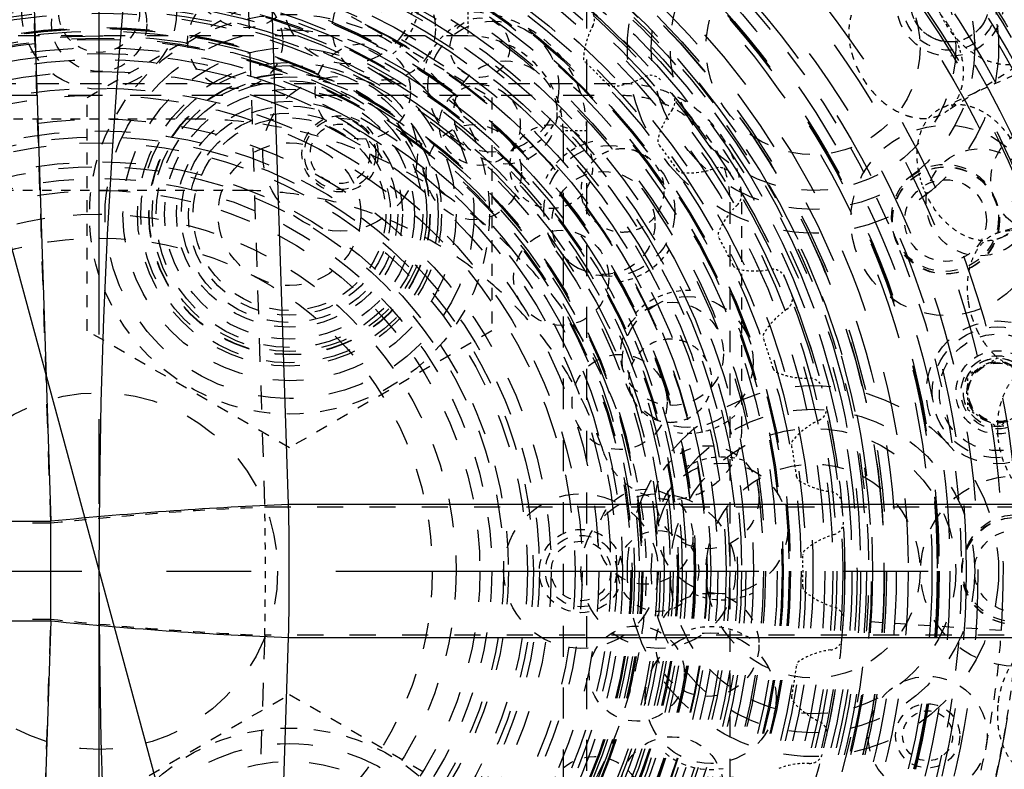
# Model space of a CAD drawing. Header units: millimetres. Extents: x 14186 to 17588, y 1400 to 3805.
# Tile 210 of 256: x 16397 to 16439, y 2712 to 2743. Entities that reach past the tile are written whole.
import ezdxf

# ---------------------------------------------------------------- set-up
doc = ezdxf.new("R2010")
doc.units = ezdxf.units.MM
doc.linetypes.add('CENTER', pattern=[2, 1.25, -0.25, 0.25, -0.25])
doc.linetypes.add('HIDDEN', pattern=[0.2, 0.1, -0.1])
for name, color, linetype in [('1_11', 7, 'Continuous'), ('1_17', 7, 'Continuous'), ('1_31', 7, 'Continuous'), ('1_32', 7, 'Continuous'), ('1_35', 7, 'Continuous'), ('1_38', 7, 'Continuous'), ('1_40', 7, 'Continuous'), ('1_50', 7, 'Continuous'), ('1_51', 7, 'Continuous'), ('1_6', 7, 'Continuous'), ('1_69', 7, 'Continuous'), ('1_72_1', 7, 'Continuous'), ('1_80', 7, 'Continuous'), ('1_80_117', 7, 'Continuous'), ('1_80_153', 7, 'Continuous'), ('1_80_17', 7, 'Continuous'), ('1_80_20', 7, 'Continuous'), ('1_80_5', 7, 'Continuous'), ('1_80_53', 7, 'Continuous'), ('1_80_55', 7, 'Continuous'), ('1_80_63', 7, 'Continuous'), ('1_80_82', 7, 'Continuous'), ('1_80_84', 7, 'Continuous'), ('1_80_93', 7, 'Continuous'), ('1_80_96', 7, 'Continuous'), ('DEFAULT_2', 8, 'HIDDEN')]:
    doc.layers.add(name, color=color, linetype=linetype)
doc.layers.add('dim', color=82, linetype='Continuous', lineweight=9)
doc.styles.get("Standard").update_dxf_attribs({"font": 'arial.ttf'})
doc.dimstyles.new('ISO-25', dxfattribs={"dimtxt": 2.5, "dimasz": 2.5, "dimexe": 1.25, "dimexo": 0.625, "dimtad": 1, "dimtxsty": 'Standard', "dimcen": 2.5, "dimadec": 0, "dimazin": 0, "dimtfac": 1, "dimtmove": 0, "dimatfit": 3, "dimfxl": 1, "dimarcsym": 0})

# ---------------------------------------------------------------- blocks, each defined once
blk = doc.blocks.new('*D24')
at = {"layer": 'Defpoints', "color": 0, "transparency": 16777216}
for p in [(16328.859, 2985.593), (16472.816, 2454.767)]:
    blk.add_point(p, dxfattribs=at)
at = {"layer": 'dim', "color": 0, "linetype": 'Continuous', "lineweight": -2, "transparency": 16777216}
for p, q in [((16322.578, 3008.756), (16316.296, 3031.92)), ((16328.859, 2985.593), (16472.816, 2454.767)), ((16510.019, 2317.586), (16479.098, 2431.603))]:
    blk.add_line(p, q, dxfattribs=at)
at = {"layer": 'dim', "color": 0, "transparency": 16777216}
for points in [[(16326.438, 3009.803), (16318.717, 3007.709), (16328.859, 2985.593)], [(16482.958, 2432.65), (16475.237, 2430.556), (16472.816, 2454.767)]]:
    blk.add_solid(points, dxfattribs=at)
at = {"layer": 'dim', "color": 0, "transparency": 16777216, "insert": (16518.28, 2368.594), "char_height": 30, "attachment_point": 5, "rotation": 285.1733}
blk.add_mtext('360%%D', dxfattribs=at)
blk = doc.blocks.new('*D27')
at = {"layer": 'Defpoints', "color": 0, "transparency": 16777216}
for p in [(17053.851, 3119.687), (16297.825, 2320.672)]:
    blk.add_point(p, dxfattribs=at)
at = {"layer": 'dim', "color": 0, "linetype": 'Continuous', "lineweight": -2, "transparency": 16777216}
for p, q in [((17253.469, 3330.657), (17070.346, 3137.12)), ((16297.825, 2320.672), (17053.851, 3119.687)), ((16281.33, 2303.239), (16264.835, 2285.806))]:
    blk.add_line(p, q, dxfattribs=at)
at = {"layer": 'dim', "color": 0, "transparency": 16777216}
for points in [[(17067.44, 3139.87), (17073.251, 3134.371), (17053.851, 3119.687)], [(16278.424, 2305.989), (16284.235, 2300.49), (16297.825, 2320.672)]]:
    blk.add_solid(points, dxfattribs=at)
at = {"layer": 'dim', "color": 0, "transparency": 16777216, "insert": (17191.287, 3297.171), "char_height": 30, "attachment_point": 5, "rotation": 46.5835}
blk.add_mtext('∅1100', dxfattribs=at)
blk = doc.blocks.new('*D28')
at = {"layer": 'Defpoints', "color": 0, "transparency": 16777216}
for p in [(17217.995, 2998.669), (16133.681, 2441.691)]:
    blk.add_point(p, dxfattribs=at)
at = {"layer": 'dim', "color": 0, "linetype": 'Continuous', "lineweight": -2, "transparency": 16777216}
for p, q in [((17380.14, 3081.958), (17239.343, 3009.635)), ((16133.681, 2441.691), (17217.995, 2998.669)), ((16112.333, 2430.725), (16090.984, 2419.759))]:
    blk.add_line(p, q, dxfattribs=at)
at = {"layer": 'dim', "color": 0, "transparency": 16777216}
for points in [[(17237.515, 3013.193), (17241.17, 3006.077), (17217.995, 2998.669)], [(16110.505, 2434.283), (16114.16, 2427.167), (16133.681, 2441.691)]]:
    blk.add_solid(points, dxfattribs=at)
at = {"layer": 'dim', "color": 0, "transparency": 16777216, "insert": (17310.293, 3070.985), "char_height": 30, "attachment_point": 5, "rotation": 27.1882}
blk.add_mtext('∅1219', dxfattribs=at)

msp = doc.modelspace()

# ---------------------------------------------------------------- linework, layer by layer
at = {"color": 7, "linetype": 'Continuous'}
for p, q in [((16408.797, 2722.973), (16407.715, 2756.055)), ((16397.714, 2755.723), (16398.808, 2722.274)), ((16499.266, 2722.973), (16408.797, 2722.973)), ((16314.442, 2722.274), (16398.808, 2722.274)), ((16398.808, 2718.086), (16398.808, 2722.274)), ((16314.442, 2718.086), (16398.808, 2718.086)), ((16398.808, 2718.086), (16397.714, 2684.637)), ((16407.715, 2684.305), (16408.797, 2717.387)), ((16408.797, 2717.387), (16499.266, 2717.387))]:
    msp.add_line(p, q, dxfattribs=at)
for centre, radius in [((16675.838, 2720.18), 609.5), ((16675.838, 2720.18), 550), ((16400.838, 2720.18), 275), ((16675.838, 2720.18), 275)]:
    msp.add_circle(centre, radius)
msp.add_arc((16289.1, 2720.18), 119.73, 358.66324, 1.33676, dxfattribs=at)
for points, knots in [([(16408.797, 2722.973), (16407.189, 2722.913), (16403.855, 2722.725), (16400.528, 2722.443), (16398.808, 2722.274)], [0, 0, 0, 0, 0.482097, 1, 1, 1, 1]), ([(16398.808, 2718.086), (16400.528, 2717.917), (16403.855, 2717.635), (16407.189, 2717.447), (16408.797, 2717.387)], [0, 0, 0, 0, 0.517786, 1, 1, 1, 1])]:
    msp.add_open_spline(points, degree=3, knots=knots, dxfattribs=at)
at = {"layer": '1_11', "color": 8, "linetype": 'HIDDEN', "ltscale": 3}
msp.add_line((16442.676, 2735.592), (16438.674, 2734.416), dxfattribs=at)
at = {"layer": '1_11', "color": 8, "linetype": 'HIDDEN', "ltscale": 2}
for points, knots in [([(16438.673, 2734.416), (16438.557, 2734.382), (16438.329, 2734.284), (16438.027, 2734.056), (16437.769, 2733.755), (16437.564, 2733.39), (16437.416, 2732.974), (16437.298, 2732.353), (16437.308, 2731.863), (16437.354, 2731.538)], [0, 0, 0, 0, 0.105761, 0.214469, 0.328523, 0.449441, 0.577769, 0.713188, 1, 1, 1, 1]), ([(16441.554, 2732.135), (16441.445, 2732.506), (16441.208, 2733.037), (16440.759, 2733.636), (16440.379, 2734.001), (16439.964, 2734.273), (16439.53, 2734.441), (16439.161, 2734.488), (16438.877, 2734.466), (16438.74, 2734.436), (16438.673, 2734.416)], [0, 0, 0, 0, 0.28672, 0.423847, 0.553837, 0.675631, 0.789329, 0.896419, 0.948454, 1, 1, 1, 1])]:
    msp.add_open_spline(points, degree=3, knots=knots, dxfattribs=at)
at = {"layer": '1_11', "color": 8, "linetype": 'HIDDEN', "ltscale": 3}
msp.add_open_spline([(16437.354, 2731.538), (16437.385, 2731.319), (16437.482, 2730.886), (16437.723, 2730.273), (16438.051, 2729.72), (16438.45, 2729.253), (16438.903, 2728.895), (16439.316, 2728.699), (16439.649, 2728.617), (16439.893, 2728.592), (16440.133, 2728.604), (16440.288, 2728.637), (16440.364, 2728.659)], degree=3, knots=[0, 0, 0, 0, 0.142348, 0.284418, 0.422814, 0.554606, 0.677796, 0.791813, 0.845829, 0.898204, 0.949408, 1, 1, 1, 1], dxfattribs=at)
at = {"layer": '1_17', "color": 8, "linetype": 'HIDDEN', "ltscale": 44}
msp.add_circle((16400.838, 2720.18), 55, dxfattribs=at)
at = {"layer": '1_17', "color": 8, "linetype": 'HIDDEN', "ltscale": 43}
msp.add_circle((16400.838, 2720.18), 54.5, dxfattribs=at)
at = {"layer": '1_17', "color": 8, "linetype": 'HIDDEN', "ltscale": 38}
msp.add_circle((16400.838, 2720.18), 47, dxfattribs=at)
at = {"layer": '1_17', "color": 8, "linetype": 'HIDDEN', "ltscale": 37}
for radius in [46.9, 46.8, 46.143, 46]:
    msp.add_circle((16400.838, 2720.18), radius, dxfattribs=at)
at = {"layer": '1_17', "color": 8, "linetype": 'HIDDEN', "ltscale": 36}
msp.add_circle((16400.838, 2720.18), 45, dxfattribs=at)
at = {"layer": '1_17', "color": 8, "linetype": 'HIDDEN', "ltscale": 35}
msp.add_circle((16400.838, 2720.18), 44.4, dxfattribs=at)
at = {"layer": '1_17', "color": 8, "linetype": 'HIDDEN', "ltscale": 34}
msp.add_circle((16400.838, 2720.18), 42.9, dxfattribs=at)
at = {"layer": '1_31', "color": 8, "linetype": 'HIDDEN', "ltscale": 18}
msp.add_circle((16400.838, 2720.18), 22, dxfattribs=at)
at = {"layer": '1_31', "color": 8, "linetype": 'HIDDEN', "ltscale": 17}
msp.add_circle((16400.838, 2720.18), 21, dxfattribs=at)
at = {"layer": '1_31', "color": 8, "linetype": 'HIDDEN', "ltscale": 16}
for radius in [20.3, 20]:
    msp.add_circle((16400.838, 2720.18), radius, dxfattribs=at)
at = {"layer": '1_32', "color": 8, "linetype": 'HIDDEN', "ltscale": 21}
for radius in [26, 25.7]:
    msp.add_circle((16400.838, 2720.18), radius, dxfattribs=at)
at = {"layer": '1_32', "color": 8, "linetype": 'HIDDEN', "ltscale": 20}
msp.add_circle((16400.838, 2720.18), 25, dxfattribs=at)
at = {"layer": '1_32', "color": 8, "linetype": 'HIDDEN', "ltscale": 19}
for radius in [24.35, 24]:
    msp.add_circle((16400.838, 2720.18), radius, dxfattribs=at)
at = {"layer": '1_35', "color": 8, "linetype": 'HIDDEN', "ltscale": 23}
msp.add_circle((16400.838, 2720.18), 29, dxfattribs=at)
at = {"layer": '1_35', "color": 8, "linetype": 'HIDDEN', "ltscale": 21}
msp.add_circle((16400.838, 2720.18), 26.35, dxfattribs=at)
at = {"layer": '1_38', "color": 8, "linetype": 'HIDDEN', "ltscale": 22}
msp.add_circle((16400.838, 2720.18), 27.183, dxfattribs=at)
at = {"layer": '1_38', "color": 8, "linetype": 'HIDDEN', "ltscale": 20}
for radius in [25.558, 25.531, 25.066, 25.016]:
    msp.add_circle((16400.838, 2720.18), radius, dxfattribs=at)
at = {"layer": '1_40', "color": 8, "linetype": 'HIDDEN', "ltscale": 22}
msp.add_circle((16400.838, 2720.18), 27, dxfattribs=at)
at = {"layer": '1_40', "color": 8, "linetype": 'HIDDEN', "ltscale": 18}
msp.add_circle((16400.838, 2720.18), 22.5, dxfattribs=at)
at = {"layer": '1_50', "color": 8, "linetype": 'HIDDEN', "ltscale": 3}
msp.add_line((16439.884, 2741.707), (16436.374, 2739.452), dxfattribs=at)
at = {"layer": '1_50', "color": 8, "linetype": 'HIDDEN', "ltscale": 2}
for points, knots in [([(16436.537, 2743.122), (16436.328, 2743.447), (16435.951, 2743.89), (16435.351, 2744.338), (16434.883, 2744.581), (16434.409, 2744.725), (16433.945, 2744.764), (16433.577, 2744.705), (16433.311, 2744.604), (16433.189, 2744.537), (16433.13, 2744.499)], [0, 0, 0, 0, 0.28672, 0.423847, 0.553836, 0.675631, 0.789329, 0.896419, 0.948454, 1, 1, 1, 1]), ([(16433.13, 2744.499), (16433.045, 2744.444), (16432.884, 2744.316), (16432.682, 2744.075), (16432.524, 2743.792), (16432.371, 2743.356), (16432.31, 2742.733), (16432.389, 2742.23), (16432.456, 2741.975)], [0, 0, 0, 0, 0.109123, 0.220409, 0.335731, 0.456465, 0.716121, 1, 1, 1, 1]), ([(16439.884, 2741.707), (16439.825, 2741.67), (16439.702, 2741.602), (16439.436, 2741.501), (16439.069, 2741.442), (16438.605, 2741.481), (16438.13, 2741.625), (16437.663, 2741.868), (16437.063, 2742.316), (16436.686, 2742.759), (16436.477, 2743.084)], [0, 0, 0, 0, 0.051546, 0.103582, 0.210671, 0.324369, 0.446163, 0.576152, 0.713279, 1, 1, 1, 1]), ([(16436.374, 2739.452), (16436.459, 2739.506), (16436.621, 2739.635), (16436.822, 2739.875), (16436.98, 2740.158), (16437.133, 2740.594), (16437.195, 2741.217), (16437.116, 2741.721), (16437.048, 2741.975)], [0, 0, 0, 0, 0.109123, 0.220409, 0.335731, 0.456465, 0.716122, 1, 1, 1, 1])]:
    msp.add_open_spline(points, degree=3, knots=knots, dxfattribs=at)
at = {"layer": '1_50', "color": 8, "linetype": 'HIDDEN', "ltscale": 0.9}
for points, knots in [([(16436.477, 2743.084), (16436.42, 2743.174), (16436.206, 2743.535), (16436.047, 2743.928), (16435.966, 2744.231)], [0, 0, 0, 0, 0.253888, 1, 1, 1, 1]), ([(16437.048, 2741.975), (16437.021, 2742.075), (16436.896, 2742.476), (16436.708, 2742.856), (16436.537, 2743.122)], [0, 0, 0, 0, 0.245467, 1, 1, 1, 1])]:
    msp.add_open_spline(points, degree=3, knots=knots, dxfattribs=at)
at = {"layer": '1_50', "color": 8, "linetype": 'HIDDEN', "ltscale": 3}
msp.add_open_spline([(16432.456, 2741.975), (16432.519, 2741.74), (16432.693, 2741.276), (16433.071, 2740.637), (16433.551, 2740.078), (16434.104, 2739.633), (16434.61, 2739.374), (16435.019, 2739.252), (16435.317, 2739.204), (16435.606, 2739.199), (16435.882, 2739.238), (16436.141, 2739.321), (16436.3, 2739.404), (16436.374, 2739.452)], degree=3, knots=[0, 0, 0, 0, 0.13767, 0.278385, 0.417833, 0.551898, 0.677369, 0.736427, 0.792942, 0.847105, 0.899284, 0.950022, 1, 1, 1, 1], dxfattribs=at)
at = {"layer": '1_51', "color": 8, "linetype": 'HIDDEN', "ltscale": 5}
msp.add_line((16433.268, 2718.054), (16442.648, 2717.439), dxfattribs=at)
at = {"layer": '1_51', "color": 8, "linetype": 'HIDDEN', "ltscale": 33}
for radius in [41.9, 41.4]:
    msp.add_circle((16400.838, 2720.18), radius, dxfattribs=at)
at = {"layer": '1_51', "color": 8, "linetype": 'HIDDEN', "ltscale": 31}
msp.add_circle((16400.838, 2720.18), 38.657, dxfattribs=at)
at = {"layer": '1_51', "color": 8, "linetype": 'HIDDEN', "ltscale": 27}
for radius in [34, 33.5]:
    msp.add_circle((16400.838, 2720.18), radius, dxfattribs=at)
at = {"layer": '1_51', "color": 8, "linetype": 'HIDDEN', "ltscale": 26}
msp.add_circle((16400.838, 2720.18), 32.5, dxfattribs=at)
at = {"layer": '1_51', "color": 8, "linetype": 'HIDDEN', "ltscale": 4}
for centre, radius in [((16436.407, 2734.913), 1.716), ((16438.598, 2727.691), 1.23), ((16439.338, 2720.18), 1.716)]:
    msp.add_circle(centre, radius, dxfattribs=at)
at = {"layer": '1_51', "color": 8, "linetype": 'HIDDEN', "ltscale": 3}
msp.add_circle((16435.656, 2713.254), 1.05, dxfattribs=at)
at = {"layer": '1_51', "color": 8, "linetype": 'HIDDEN', "ltscale": 29}
msp.add_arc((16400.838, 2720.18), 38, 356.25, 341.25, dxfattribs=at)
at = {"layer": '1_51', "color": 8, "linetype": 'HIDDEN', "ltscale": 25}
msp.add_arc((16400.838, 2720.18), 33, 356.25, 341.25, dxfattribs=at)
at = {"layer": '1_6', "color": 8, "linetype": 'HIDDEN', "ltscale": 19}
msp.add_circle((16400.838, 2720.18), 24, dxfattribs=at)
at = {"layer": '1_6', "color": 8, "linetype": 'HIDDEN', "ltscale": 15}
msp.add_circle((16400.838, 2720.18), 19, dxfattribs=at)
at = {"layer": '1_69', "color": 8, "linetype": 'HIDDEN', "ltscale": 3}
for p, q in [((16436.262, 2739.656), (16440.057, 2741.389)), ((16438.755, 2734.198), (16442.55, 2735.931))]:
    msp.add_line(p, q, dxfattribs=at)
at = {"layer": '1_69', "color": 8, "linetype": 'HIDDEN', "ltscale": 2}
for points, knots in [([(16435.289, 2736.927), (16435.229, 2737.218), (16435.188, 2737.658), (16435.251, 2738.225), (16435.353, 2738.611), (16435.508, 2738.957), (16435.714, 2739.253), (16435.966, 2739.492), (16436.161, 2739.61), (16436.262, 2739.656)], [0, 0, 0, 0, 0.285695, 0.420101, 0.547666, 0.668365, 0.782895, 0.892724, 1, 1, 1, 1]), ([(16436.262, 2739.656), (16436.326, 2739.685), (16436.457, 2739.734), (16436.735, 2739.796), (16437.107, 2739.803), (16437.56, 2739.698), (16438.009, 2739.488), (16438.438, 2739.181), (16438.968, 2738.652), (16439.278, 2738.16), (16439.438, 2737.808)], [0, 0, 0, 0, 0.051546, 0.103582, 0.210671, 0.32437, 0.446164, 0.576153, 0.713279, 1, 1, 1, 1]), ([(16439.728, 2736.927), (16439.788, 2736.636), (16439.829, 2736.196), (16439.766, 2735.629), (16439.664, 2735.242), (16439.509, 2734.897), (16439.303, 2734.601), (16439.052, 2734.362), (16438.856, 2734.244), (16438.755, 2734.198)], [0, 0, 0, 0, 0.285695, 0.420101, 0.547666, 0.668365, 0.782895, 0.892724, 1, 1, 1, 1]), ([(16438.755, 2734.198), (16438.692, 2734.169), (16438.56, 2734.12), (16438.283, 2734.058), (16437.91, 2734.051), (16437.457, 2734.156), (16437.008, 2734.366), (16436.58, 2734.673), (16436.05, 2735.202), (16435.74, 2735.694), (16435.579, 2736.046)], [0, 0, 0, 0, 0.051546, 0.103582, 0.210671, 0.32437, 0.446164, 0.576153, 0.713279, 1, 1, 1, 1])]:
    msp.add_open_spline(points, degree=3, knots=knots, dxfattribs=at)
at = {"layer": '1_69', "color": 8, "linetype": 'HIDDEN', "ltscale": 0.7}
msp.add_open_spline([(16435.579, 2736.046), (16435.547, 2736.117), (16435.426, 2736.402), (16435.336, 2736.7), (16435.289, 2736.927)], degree=3, knots=[0, 0, 0, 0, 0.252085, 1, 1, 1, 1], dxfattribs=at)
at = {"layer": '1_72_1', "color": 8, "linetype": 'HIDDEN', "ltscale": 2}
for points, knots in [([(16438.642, 2714.744), (16438.697, 2715.127), (16438.856, 2715.686), (16439.215, 2716.343), (16439.54, 2716.758), (16439.911, 2717.087), (16440.317, 2717.315), (16440.676, 2717.414), (16440.96, 2717.432), (16441.1, 2717.422), (16441.168, 2717.412)], [0, 0, 0, 0, 0.286719, 0.423846, 0.553836, 0.675631, 0.789329, 0.896419, 0.948454, 1, 1, 1, 1]), ([(16440.314, 2711.473), (16440.185, 2711.492), (16439.927, 2711.564), (16439.573, 2711.771), (16439.261, 2712.068), (16439, 2712.443), (16438.798, 2712.884), (16438.613, 2713.55), (16438.584, 2714.085), (16438.609, 2714.443)], [0, 0, 0, 0, 0.104467, 0.21228, 0.326072, 0.447367, 0.576514, 0.712845, 1, 1, 1, 1])]:
    msp.add_open_spline(points, degree=3, knots=knots, dxfattribs=at)
at = {"layer": '1_72_1', "color": 8, "linetype": 'HIDDEN', "ltscale": 0.2}
msp.add_open_spline([(16438.609, 2714.443), (16438.611, 2714.468), (16438.619, 2714.569), (16438.631, 2714.669), (16438.642, 2714.744)], degree=3, knots=[0, 0, 0, 0, 0.249738, 1, 1, 1, 1], dxfattribs=at)
at = {"layer": '1_80', "color": 8, "linetype": 'HIDDEN', "ltscale": 19}
msp.add_circle((16400.838, 2720.18), 24.35, dxfattribs=at)
at = {"layer": '1_80', "color": 8, "linetype": 'HIDDEN', "ltscale": 18}
for radius in [22.85, 22.823, 22.4, 22.35]:
    msp.add_circle((16400.838, 2720.18), radius, dxfattribs=at)
at = {"layer": '1_80_117', "color": 8, "linetype": 'HIDDEN', "ltscale": 7}
msp.add_circle((16422.283, 2735.318), 2.75, dxfattribs=at)
at = {"layer": '1_80_153', "color": 8, "linetype": 'HIDDEN', "ltscale": 34}
for radius in [42.5, 42]:
    msp.add_circle((16400.838, 2720.18), radius, dxfattribs=at)
at = {"layer": '1_80_153', "color": 8, "linetype": 'HIDDEN', "ltscale": 28}
msp.add_circle((16400.838, 2720.18), 35.3, dxfattribs=at)
at = {"layer": '1_80_153', "color": 8, "linetype": 'HIDDEN', "ltscale": 27}
for radius in [34, 33.5]:
    msp.add_circle((16400.838, 2720.18), radius, dxfattribs=at)
at = {"layer": '1_80_153', "color": 8, "linetype": 'HIDDEN', "ltscale": 26}
msp.add_circle((16400.838, 2720.18), 33, dxfattribs=at)
at = {"layer": '1_80_153', "color": 8, "linetype": 'HIDDEN', "ltscale": 25}
for radius in [31.33, 30.83]:
    msp.add_circle((16400.838, 2720.18), radius, dxfattribs=at)
at = {"layer": '1_80_153', "color": 8, "linetype": 'HIDDEN', "ltscale": 5}
for centre in [(16436.407, 2734.913), (16439.338, 2720.18)]:
    msp.add_circle(centre, 2.25, dxfattribs=at)
at = {"layer": '1_80_153', "color": 8, "linetype": 'HIDDEN', "ltscale": 4}
msp.add_circle((16438.598, 2727.691), 1.75, dxfattribs=at)
at = {"layer": '1_80_17', "color": 8, "linetype": 'HIDDEN', "ltscale": 5}
msp.add_circle((16416.582, 2736.946), 2, dxfattribs=at)
at = {"layer": '1_80_20', "color": 8, "linetype": 'HIDDEN', "ltscale": 5}
msp.add_circle((16423.43, 2715.87), 2, dxfattribs=at)
at = {"layer": '1_80_5', "color": 8, "linetype": 'HIDDEN', "ltscale": 19}
msp.add_circle((16400.838, 2720.18), 24.35, dxfattribs=at)
at = {"layer": '1_80_5', "color": 8, "linetype": 'HIDDEN', "ltscale": 18}
for radius in [22.85, 22.823, 22.4, 22.35]:
    msp.add_circle((16400.838, 2720.18), radius, dxfattribs=at)
at = {"layer": '1_80_53', "color": 8, "linetype": 'HIDDEN', "ltscale": 5}
msp.add_circle((16422.03, 2734.808), 2.166, dxfattribs=at)
at = {"layer": '1_80_55', "color": 8, "linetype": 'HIDDEN', "ltscale": 7}
msp.add_circle((16417.404, 2740.542), 2.75, dxfattribs=at)
at = {"layer": '1_80_55', "color": 8, "linetype": 'HIDDEN', "ltscale": 5}
for centre, radius in [((16424.914, 2729.311), 2.166), ((16421.649, 2710.387), 2)]:
    msp.add_circle(centre, radius, dxfattribs=at)
at = {"layer": '1_80_63', "color": 8, "linetype": 'HIDDEN', "ltscale": 7}
msp.add_circle((16411.296, 2744.257), 2.75, dxfattribs=at)
at = {"layer": '1_80_82', "color": 8, "linetype": 'HIDDEN', "ltscale": 7}
msp.add_circle((16427.027, 2721.971), 2.75, dxfattribs=at)
at = {"layer": '1_80_84', "color": 8, "linetype": 'HIDDEN', "ltscale": 5}
msp.add_circle((16426.4, 2717.076), 2.166, dxfattribs=at)
at = {"layer": '1_80_93', "color": 8, "linetype": 'HIDDEN', "ltscale": 5}
msp.add_circle((16417.913, 2739.454), 2.166, dxfattribs=at)
at = {"layer": '1_80_96', "color": 8, "linetype": 'HIDDEN', "ltscale": 7}
msp.add_circle((16426.539, 2714.839), 2.75, dxfattribs=at)
at = {"layer": 'DEFAULT_2', "color": 1, "linetype": 'CENTER', "ltscale": 14.224}
for p, q in [((16400.838, 2644.78), (16400.838, 2795.58)), ((16325.438, 2720.18), (16476.238, 2720.18))]:
    msp.add_line(p, q, dxfattribs=at)
at = {"layer": 'DEFAULT_2', "color": 8, "linetype": 'HIDDEN', "ltscale": 13}
for p, q in [((16421.338, 2670.18), (16421.338, 2770.18)), ((16381.338, 2740.18), (16422.838, 2740.18)), ((16420.338, 2738.68), (16420.338, 2697.18))]:
    msp.add_line(p, q, dxfattribs=at)
at = {"layer": 'DEFAULT_2', "color": 8, "linetype": 'HIDDEN', "ltscale": 10}
for p, q in [((16406.715, 2755.962), (16407.797, 2722.88)), ((16398.808, 2722.204), (16397.714, 2755.653)), ((16397.714, 2684.707), (16398.808, 2718.156)), ((16407.797, 2717.48), (16406.715, 2684.398))]:
    msp.add_line(p, q, dxfattribs=at)
at = {"layer": 'DEFAULT_2', "color": 8, "linetype": 'HIDDEN', "ltscale": 5}
for p, q in [((16400.338, 2740.087), (16408.838, 2744.995)), ((16408.838, 2744.995), (16417.338, 2740.087)), ((16400.338, 2730.272), (16400.338, 2740.087)), ((16417.338, 2740.087), (16417.338, 2730.272)), ((16427.838, 2735.68), (16427.838, 2726.164)), ((16408.838, 2725.365), (16400.338, 2730.272)), ((16417.338, 2730.272), (16408.838, 2725.365)), ((16433.268, 2718.054), (16442.648, 2717.439)), ((16400.338, 2710.087), (16408.838, 2714.995)), ((16408.838, 2714.995), (16417.338, 2710.087))]:
    msp.add_line(p, q, dxfattribs=at)
at = {"layer": 'DEFAULT_2', "color": 8, "linetype": 'HIDDEN', "ltscale": 0.7}
for p, q in [((16416.338, 2743.68), (16416.338, 2742.68)), ((16421.338, 2738.68), (16420.338, 2738.68))]:
    msp.add_line(p, q, dxfattribs=at)
at = {"layer": 'DEFAULT_2', "color": 8, "linetype": 'HIDDEN', "ltscale": 9}
for p, q in [((16416.338, 2742.68), (16385.338, 2742.68)), ((16392.838, 2740.68), (16422.838, 2740.68)), ((16427.338, 2735.68), (16427.338, 2704.68))]:
    msp.add_line(p, q, dxfattribs=at)
at = {"layer": 'DEFAULT_2', "color": 8, "linetype": 'HIDDEN', "ltscale": 4}
for p, q in [((16404.838, 2739.18), (16396.838, 2739.18)), ((16406.838, 2736.18), (16395.838, 2736.18))]:
    msp.add_line(p, q, dxfattribs=at)
at = {"layer": 'DEFAULT_2', "color": 8, "linetype": 'HIDDEN'}
for p, q in [((16438.598, 2729.134), (16437.348, 2728.413)), ((16439.848, 2728.413), (16438.598, 2729.134)), ((16437.348, 2726.969), (16437.348, 2728.413)), ((16437.348, 2726.969), (16438.598, 2726.247)), ((16438.598, 2726.247), (16439.848, 2726.969))]:
    msp.add_line(p, q, dxfattribs=at)
at = {"layer": 'DEFAULT_2', "color": 8, "linetype": 'HIDDEN', "ltscale": 11}
for p, q in [((16407.797, 2722.88), (16498.266, 2722.88)), ((16314.442, 2722.204), (16398.808, 2722.204)), ((16314.442, 2718.156), (16398.808, 2718.156)), ((16498.266, 2717.48), (16407.797, 2717.48))]:
    msp.add_line(p, q, dxfattribs=at)
at = {"layer": 'DEFAULT_2', "color": 8, "linetype": 'HIDDEN', "ltscale": 45}
msp.add_circle((16400.838, 2720.18), 56, dxfattribs=at)
at = {"layer": 'DEFAULT_2', "color": 8, "linetype": 'HIDDEN', "ltscale": 44}
for radius in [55.5, 55]:
    msp.add_circle((16400.838, 2720.18), radius, dxfattribs=at)
at = {"layer": 'DEFAULT_2', "color": 8, "linetype": 'HIDDEN', "ltscale": 43}
msp.add_circle((16400.838, 2720.18), 54.5, dxfattribs=at)
at = {"layer": 'DEFAULT_2', "color": 8, "linetype": 'HIDDEN', "ltscale": 38}
for radius in [48, 47.707, 47.5, 47]:
    msp.add_circle((16400.838, 2720.18), radius, dxfattribs=at)
at = {"layer": 'DEFAULT_2', "color": 8, "linetype": 'HIDDEN', "ltscale": 37}
for radius in [46.9, 45.793]:
    msp.add_circle((16400.838, 2720.18), radius, dxfattribs=at)
at = {"layer": 'DEFAULT_2', "color": 8, "linetype": 'HIDDEN', "ltscale": 36}
for radius in [45.5, 45, 44.5]:
    msp.add_circle((16400.838, 2720.18), radius, dxfattribs=at)
at = {"layer": 'DEFAULT_2', "color": 8, "linetype": 'HIDDEN', "ltscale": 35}
for radius in [44, 43.8]:
    msp.add_circle((16400.838, 2720.18), radius, dxfattribs=at)
at = {"layer": 'DEFAULT_2', "color": 8, "linetype": 'HIDDEN', "ltscale": 34}
msp.add_circle((16400.838, 2720.18), 42.5, dxfattribs=at)
at = {"layer": 'DEFAULT_2', "color": 8, "linetype": 'HIDDEN', "ltscale": 33}
msp.add_circle((16400.838, 2720.18), 41.9, dxfattribs=at)
at = {"layer": 'DEFAULT_2', "color": 8, "linetype": 'HIDDEN', "ltscale": 29}
for radius in [36.931, 36.436, 35.75]:
    msp.add_circle((16400.838, 2720.18), radius, dxfattribs=at)
at = {"layer": 'DEFAULT_2', "color": 8, "linetype": 'HIDDEN', "ltscale": 28}
for radius in [35.3, 35.252, 35.25, 35.221, 35]:
    msp.add_circle((16400.838, 2720.18), radius, dxfattribs=at)
at = {"layer": 'DEFAULT_2', "color": 8, "linetype": 'HIDDEN', "ltscale": 27}
for radius in [34, 33.5]:
    msp.add_circle((16400.838, 2720.18), radius, dxfattribs=at)
at = {"layer": 'DEFAULT_2', "color": 8, "linetype": 'HIDDEN', "ltscale": 26}
for radius in [33.086, 33, 32.995, 32.5, 32.25, 32]:
    msp.add_circle((16400.838, 2720.18), radius, dxfattribs=at)
at = {"layer": 'DEFAULT_2', "color": 8, "linetype": 'HIDDEN', "ltscale": 25}
for radius in [31.85, 31.639, 31.25, 30.995]:
    msp.add_circle((16400.838, 2720.18), radius, dxfattribs=at)
at = {"layer": 'DEFAULT_2', "color": 8, "linetype": 'HIDDEN', "ltscale": 24}
for radius in [30.5, 30, 29.7, 29.5]:
    msp.add_circle((16400.838, 2720.18), radius, dxfattribs=at)
at = {"layer": 'DEFAULT_2', "color": 8, "linetype": 'HIDDEN', "ltscale": 15}
for centre, radius in [((16430.838, 2742.18), 7.8), ((16408.838, 2735.18), 7.75), ((16400.838, 2720.18), 19), ((16400.838, 2720.18), 18.5), ((16400.838, 2720.18), 18.25), ((16430.838, 2720.18), 7.8), ((16408.838, 2705.18), 7.75)]:
    msp.add_circle(centre, radius, dxfattribs=at)
at = {"layer": 'DEFAULT_2', "color": 8, "linetype": 'HIDDEN', "ltscale": 23}
for radius in [29.05, 29, 28.75, 28.7, 28.5]:
    msp.add_circle((16400.838, 2720.18), radius, dxfattribs=at)
at = {"layer": 'DEFAULT_2', "color": 8, "linetype": 'HIDDEN', "ltscale": 13}
for centre, radius in [((16430.838, 2742.18), 6.8), ((16408.838, 2735.18), 7), ((16400.838, 2720.18), 16.5), ((16400.838, 2720.18), 16), ((16430.838, 2720.18), 6.8), ((16408.838, 2705.18), 7)]:
    msp.add_circle(centre, radius, dxfattribs=at)
at = {"layer": 'DEFAULT_2', "color": 8, "linetype": 'HIDDEN', "ltscale": 22}
for radius in [28, 27.916, 27.5, 27.183, 27]:
    msp.add_circle((16400.838, 2720.18), radius, dxfattribs=at)
at = {"layer": 'DEFAULT_2', "color": 8, "linetype": 'HIDDEN', "ltscale": 11}
for centre, radius in [((16430.838, 2742.18), 6), ((16408.838, 2735.18), 5.918), ((16408.838, 2735.18), 5.9), ((16408.838, 2735.18), 5.77), ((16408.838, 2735.18), 5.6), ((16400.838, 2720.18), 14), ((16430.838, 2720.18), 6)]:
    msp.add_circle(centre, radius, dxfattribs=at)
at = {"layer": 'DEFAULT_2', "color": 8, "linetype": 'HIDDEN', "ltscale": 5}
for centre, radius in [((16407, 2745.182), 2.166), ((16436.591, 2744.069), 2.25), ((16436.591, 2744.069), 2), ((16400.838, 2743.18), 2), ((16412.804, 2742.98), 2.166), ((16406.558, 2742.457), 2), ((16411.918, 2740.335), 2), ((16410.963, 2737.717), 1.5), ((16440.565, 2736.635), 2.25), ((16437.838, 2735.68), 2.25), ((16436.385, 2735.025), 2.25), ((16436.428, 2734.922), 2.25), ((16420.257, 2732.504), 2), ((16422.712, 2727.287), 2), ((16438.598, 2727.691), 1.537), ((16438.598, 2727.691), 1.443), ((16438.598, 2727.691), 1.437), ((16426.4, 2723.284), 2.166), ((16423.792, 2721.624), 2), ((16439.36, 2720.292), 2.25), ((16439.36, 2720.18), 2.25), ((16421.088, 2720.18), 1.5), ((16424.914, 2711.049), 2.166)]:
    msp.add_circle(centre, radius, dxfattribs=at)
at = {"layer": 'DEFAULT_2', "color": 8, "linetype": 'HIDDEN', "ltscale": 21}
for radius in [26.833, 26.5, 26]:
    msp.add_circle((16400.838, 2720.18), radius, dxfattribs=at)
at = {"layer": 'DEFAULT_2', "color": 8, "linetype": 'HIDDEN', "ltscale": 8}
for centre, radius in [((16400.838, 2743.68), 3.25), ((16410.963, 2737.717), 3.25), ((16408.838, 2735.18), 4.25), ((16408.838, 2735.18), 4.05), ((16436.428, 2734.922), 4), ((16439.36, 2720.18), 4), ((16421.088, 2720.18), 3.25), ((16424.338, 2720.18), 3.25)]:
    msp.add_circle(centre, radius, dxfattribs=at)
at = {"layer": 'DEFAULT_2', "color": 8, "linetype": 'HIDDEN', "ltscale": 9}
for centre, radius in [((16430.838, 2742.18), 4.5), ((16408.838, 2735.18), 4.75), ((16408.838, 2735.18), 4.55), ((16430.838, 2720.18), 4.5)]:
    msp.add_circle(centre, radius, dxfattribs=at)
at = {"layer": 'DEFAULT_2', "color": 8, "linetype": 'HIDDEN', "ltscale": 20}
for radius in [25.558, 25.531, 25.066, 25.016, 25, 24.667, 24.5]:
    msp.add_circle((16400.838, 2720.18), radius, dxfattribs=at)
at = {"layer": 'DEFAULT_2', "color": 8, "linetype": 'HIDDEN', "ltscale": 4}
for centre, radius in [((16436.591, 2744.069), 1.65), ((16400.838, 2743.68), 1.7), ((16416.838, 2742.18), 1.25), ((16416.838, 2738.93), 1.7), ((16410.963, 2737.717), 1.602), ((16410.963, 2737.717), 1.25), ((16438.598, 2727.691), 1.75), ((16438.598, 2727.691), 1.293), ((16438.598, 2727.691), 1.25), ((16421.088, 2720.18), 1.75), ((16424.338, 2720.18), 1.7), ((16421.088, 2720.18), 1.25), ((16435.656, 2713.254), 1.35)]:
    msp.add_circle(centre, radius, dxfattribs=at)
at = {"layer": 'DEFAULT_2', "color": 8, "linetype": 'HIDDEN', "ltscale": 19}
for radius in [24.3, 24.124, 24, 23.75, 23.584, 23.45]:
    msp.add_circle((16400.838, 2720.18), radius, dxfattribs=at)
at = {"layer": 'DEFAULT_2', "color": 8, "linetype": 'HIDDEN', "ltscale": 7}
for centre, radius in [((16408.838, 2735.18), 8.4), ((16408.838, 2735.18), 3), ((16425.572, 2728.97), 2.75), ((16438.598, 2727.691), 3), ((16438.598, 2727.691), 2.75), ((16408.838, 2705.18), 8.4)]:
    msp.add_circle(centre, radius, dxfattribs=at)
at = {"layer": 'DEFAULT_2', "color": 8, "linetype": 'HIDDEN', "ltscale": 18}
for radius in [22.8, 22.7, 22.5]:
    msp.add_circle((16400.838, 2720.18), radius, dxfattribs=at)
at = {"layer": 'DEFAULT_2', "color": 8, "linetype": 'HIDDEN', "ltscale": 17}
for radius in [21.75, 21.5]:
    msp.add_circle((16400.838, 2720.18), radius, dxfattribs=at)
at = {"layer": 'DEFAULT_2', "color": 8, "linetype": 'HIDDEN', "ltscale": 12}
for centre, radius in [((16408.838, 2735.18), 6.386), ((16408.838, 2735.18), 6.25), ((16400.838, 2720.18), 15)]:
    msp.add_circle(centre, radius, dxfattribs=at)
at = {"layer": 'DEFAULT_2', "color": 8, "linetype": 'HIDDEN', "ltscale": 16}
msp.add_circle((16400.838, 2720.18), 20, dxfattribs=at)
at = {"layer": 'DEFAULT_2', "color": 8, "linetype": 'HIDDEN', "ltscale": 10}
msp.add_circle((16408.838, 2735.18), 5.25, dxfattribs=at)
at = {"layer": 'DEFAULT_2', "color": 8, "linetype": 'HIDDEN', "ltscale": 14}
for radius in [18, 17.2, 17, 7.5]:
    msp.add_circle((16400.838, 2720.18), radius, dxfattribs=at)
at = {"layer": 'DEFAULT_2', "color": 8, "linetype": 'HIDDEN', "ltscale": 6}
for centre, radius in [((16438.598, 2727.691), 2.45), ((16435.656, 2713.254), 2.5)]:
    msp.add_circle(centre, radius, dxfattribs=at)
at = {"layer": 'DEFAULT_2', "color": 8, "linetype": 'HIDDEN', "ltscale": 22}
msp.add_arc((16400.838, 2720.18), 59, 277.46668, 82.53201, dxfattribs=at)
at = {"layer": 'DEFAULT_2', "color": 8, "linetype": 'HIDDEN', "ltscale": 21}
msp.add_arc((16400.838, 2720.18), 59.5, 280.03929, 79.96071, dxfattribs=at)
at = {"layer": 'DEFAULT_2', "color": 8, "linetype": 'HIDDEN', "ltscale": 31}
msp.add_arc((16400.838, 2720.18), 56.5, 236.727, 123.273, dxfattribs=at)
at = {"layer": 'DEFAULT_2', "color": 8, "linetype": 'HIDDEN', "ltscale": 27}
for radius in [50.5, 50]:
    msp.add_arc((16400.838, 2720.18), radius, 238.9973, 121.0027, dxfattribs=at)
at = {"layer": 'DEFAULT_2', "color": 8, "linetype": 'HIDDEN', "ltscale": 29}
for radius in [49, 48.5]:
    msp.add_arc((16400.838, 2720.18), radius, 225.4807, 134.5193, dxfattribs=at)
at = {"layer": 'DEFAULT_2', "color": 8, "linetype": 'HIDDEN', "ltscale": 12}
msp.add_arc((16400.838, 2720.18), 36.25, 285.09, 74.9101, dxfattribs=at)
at = {"layer": 'DEFAULT_2', "color": 8, "linetype": 'HIDDEN', "ltscale": 24}
msp.add_arc((16400.838, 2720.18), 32.475, 194.0749, 165.9251, dxfattribs=at)
at = {"layer": 'DEFAULT_2', "color": 8, "linetype": 'HIDDEN', "ltscale": 15}
for radius in [32.35, 31.35]:
    msp.add_arc((16400.838, 2720.18), radius, 254.5549, 105.4451, dxfattribs=at)
at = {"layer": 'DEFAULT_2', "color": 8, "linetype": 'HIDDEN', "ltscale": 2}
for centre, start, end in [((16411.296, 2744.257), 308.8834, 358.2031), ((16417.404, 2740.542), 119.1882, 168.5079), ((16417.404, 2740.542), 293.2312, 342.5509), ((16422.283, 2735.318), 103.536, 152.8557), ((16422.283, 2735.318), 277.5791, 326.8988), ((16425.572, 2728.97), 87.8839, 137.2036), ((16425.572, 2728.97), 261.9269, 311.2466), ((16427.027, 2721.971), 72.2317, 121.5514), ((16427.027, 2721.971), 246.2747, 295.5944), ((16426.539, 2714.839), 56.5795, 105.8992), ((16426.539, 2714.839), 230.6225, 279.9422)]:
    msp.add_arc(centre, 3, start, end, dxfattribs=at)
at = {"layer": 'DEFAULT_2', "color": 8, "linetype": 'HIDDEN', "ltscale": 4}
for centre, radius, start, end in [((16416.338, 2738.68), 5, 0, 90), ((16400.838, 2720.18), 38.657, 341.25, 356.25)]:
    msp.add_arc(centre, radius, start, end, dxfattribs=at)
at = {"layer": 'DEFAULT_2', "color": 8, "linetype": 'HIDDEN', "ltscale": 0.5}
for centre, start, end in [((16421.11, 2743.368), 331.0598, 48.8384), ((16424.012, 2740.468), 41.2017, 118.9803), ((16424.488, 2739.911), 322.0598, 39.8384), ((16426.9, 2736.593), 32.2017, 109.9803), ((16427.283, 2735.969), 313.0598, 30.8384), ((16429.147, 2732.314), 23.2017, 101.2282), ((16429.427, 2731.637), 304.0598, 21.8384), ((16430.696, 2727.736), 14.2017, 91.9803), ((16430.868, 2727.024), 295.0598, 12.8384), ((16431.511, 2722.972), 5.2017, 82.9803), ((16431.569, 2722.242), 286.0598, 3.8384), ((16431.57, 2718.14), 356.2017, 73.9803), ((16431.513, 2717.409), 277.0598, 354.7302), ((16430.873, 2713.357), 347.2017, 64.9803), ((16430.702, 2712.644), 268.0598, 345.8384)]:
    msp.add_arc(centre, 0.55, start, end, dxfattribs=at)
at = {"layer": 'DEFAULT_2', "color": 8, "linetype": 'HIDDEN'}
for centre, radius, start, end in [((16424.457, 2741.517), 3.275, 151.0598, 175.5347), ((16400.838, 2720.18), 29.58, 43.7272, 46.3146), ((16422.158, 2743.814), 3.275, 274.482, 298.9803), ((16427.504, 2737.559), 3.275, 142.0598, 166.578), ((16425.593, 2740.188), 3.275, 265.482, 289.9803), ((16429.895, 2733.174), 3.275, 133.0598, 157.5347), ((16428.418, 2736.069), 3.275, 256.482, 280.9387), ((16431.57, 2728.468), 3.275, 124.0598, 148.5347), ((16430.564, 2731.559), 3.275, 247.482, 271.9803), ((16432.488, 2723.559), 3.275, 115.0598, 139.5347), ((16431.978, 2726.769), 3.275, 238.482, 262.9803), ((16432.627, 2718.566), 3.275, 106.0598, 130.5347), ((16432.626, 2721.816), 3.275, 229.482, 253.9803), ((16431.983, 2713.613), 3.275, 97.0598, 121.5347), ((16432.49, 2716.823), 3.275, 220.482, 244.9803), ((16430.572, 2708.822), 3.275, 88.0598, 112.5347)]:
    msp.add_arc(centre, radius, start, end, dxfattribs=at)
at = {"layer": 'DEFAULT_2', "color": 8, "linetype": 'HIDDEN', "ltscale": 3}
for centre, radius, start, end in [((16416.338, 2738.68), 4, 0, 90), ((16292.089, 2720.18), 115.739, 358.66324, 1.33676)]:
    msp.add_arc(centre, radius, start, end, dxfattribs=at)
at = {"layer": 'DEFAULT_2', "color": 8, "linetype": 'HIDDEN', "ltscale": 0.2}
for centre, start, end in [((16421.441, 2741.751), 175.481, 226.438), ((16422.395, 2740.799), 223.5212, 274.482), ((16424.562, 2738.263), 166.7352, 217.3146), ((16425.355, 2737.172), 214.519, 265.482), ((16427.099, 2734.329), 157.481, 208.438), ((16427.711, 2733.128), 205.519, 256.482), ((16428.989, 2730.046), 148.481, 199.438), ((16429.406, 2728.765), 196.519, 247.482), ((16430.186, 2725.521), 139.481, 190.438), ((16430.397, 2724.19), 187.519, 238.482), ((16430.66, 2720.864), 130.481, 181.438), ((16430.66, 2719.516), 178.519, 229.482), ((16430.4, 2716.191), 121.481, 172.438), ((16430.189, 2714.859), 169.519, 220.482)]:
    msp.add_arc(centre, 0.25, start, end, dxfattribs=at)
at = {"layer": 'DEFAULT_2', "color": 8, "linetype": 'HIDDEN', "ltscale": 0.9}
for start, end in [(34.7273, 37.3057), (25.7273, 28.3146), (16.7273, 19.3146), (7.7273, 10.3146), (358.7273, 1.3146), (349.7273, 352.3146)]:
    msp.add_arc((16400.838, 2720.18), 29.58, start, end, dxfattribs=at)
at = {"layer": 'DEFAULT_2', "color": 8, "linetype": 'HIDDEN', "ltscale": 5}
msp.add_arc((16400.838, 2720.18), 38, 341.25, 356.25, dxfattribs=at)
at = {"layer": 'DEFAULT_2', "color": 8, "linetype": 'HIDDEN', "ltscale": 3}
for points, knots in [([(16435.424, 2742.903), (16435.275, 2743.057), (16435.086, 2743.331), (16434.962, 2743.746), (16434.92, 2744.176), (16435.027, 2744.718), (16435.394, 2745.266), (16435.943, 2745.634), (16436.484, 2745.741), (16436.915, 2745.698), (16437.329, 2745.574), (16437.604, 2745.386), (16437.758, 2745.236)], [0, 0, 0, 0, 0.124892, 0.187634, 0.250375, 0.375192, 0.500022, 0.624852, 0.749663, 0.812394, 0.875128, 1, 1, 1, 1]), ([(16437.758, 2745.236), (16437.907, 2745.082), (16438.095, 2744.808), (16438.22, 2744.393), (16438.262, 2743.963), (16438.155, 2743.421), (16437.788, 2742.872), (16437.239, 2742.505), (16436.698, 2742.398), (16436.267, 2742.441), (16435.853, 2742.565), (16435.578, 2742.753), (16435.424, 2742.903)], [0, 0, 0, 0, 0.124892, 0.187634, 0.250375, 0.375192, 0.500022, 0.624852, 0.749663, 0.812394, 0.875128, 1, 1, 1, 1]), ([(16419.838, 2738.93), (16419.61, 2738.925), (16419.263, 2738.863), (16418.859, 2738.644), (16418.504, 2738.353), (16418.178, 2737.867), (16418.043, 2737.18), (16418.179, 2736.493), (16418.504, 2736.006), (16418.859, 2735.716), (16419.263, 2735.497), (16419.61, 2735.435), (16419.838, 2735.43)], [0, 0, 0, 0, 0.124902, 0.187643, 0.250391, 0.375193, 0.500019, 0.62485, 0.749647, 0.812384, 0.875118, 1, 1, 1, 1]), ([(16419.838, 2735.43), (16420.065, 2735.435), (16420.412, 2735.497), (16420.816, 2735.716), (16421.171, 2736.007), (16421.497, 2736.493), (16421.633, 2737.18), (16421.497, 2737.867), (16421.171, 2738.353), (16420.816, 2738.644), (16420.412, 2738.863), (16420.065, 2738.925), (16419.838, 2738.93)], [0, 0, 0, 0, 0.124902, 0.187643, 0.250391, 0.375193, 0.500019, 0.62485, 0.749647, 0.812384, 0.875118, 1, 1, 1, 1]), ([(16422.838, 2737.93), (16422.61, 2737.926), (16422.263, 2737.862), (16421.859, 2737.644), (16421.504, 2737.353), (16421.179, 2736.867), (16421.042, 2736.18), (16421.179, 2735.493), (16421.504, 2735.007), (16421.859, 2734.716), (16422.263, 2734.498), (16422.61, 2734.434), (16422.838, 2734.43)], [0, 0, 0, 0, 0.124883, 0.18762, 0.250356, 0.375164, 0.499996, 0.624828, 0.749641, 0.812378, 0.875115, 1, 1, 1, 1]), ([(16422.838, 2734.43), (16423.065, 2734.433), (16423.412, 2734.498), (16423.816, 2734.716), (16424.171, 2735.007), (16424.497, 2735.493), (16424.633, 2736.18), (16424.497, 2736.867), (16424.171, 2737.353), (16423.816, 2737.644), (16423.412, 2737.862), (16423.065, 2737.927), (16422.838, 2737.93)], [0, 0, 0, 0, 0.124892, 0.187634, 0.250375, 0.375192, 0.500022, 0.624852, 0.749663, 0.812394, 0.875128, 1, 1, 1, 1]), ([(16424.838, 2729.93), (16424.61, 2729.925), (16424.263, 2729.863), (16423.859, 2729.644), (16423.504, 2729.353), (16423.178, 2728.867), (16423.043, 2728.18), (16423.179, 2727.493), (16423.504, 2727.006), (16423.859, 2726.716), (16424.263, 2726.497), (16424.61, 2726.435), (16424.838, 2726.43)], [0, 0, 0, 0, 0.124902, 0.187643, 0.250391, 0.375193, 0.500019, 0.62485, 0.749647, 0.812384, 0.875118, 1, 1, 1, 1]), ([(16424.838, 2726.43), (16425.065, 2726.435), (16425.412, 2726.497), (16425.816, 2726.716), (16426.171, 2727.007), (16426.497, 2727.493), (16426.633, 2728.18), (16426.497, 2728.867), (16426.171, 2729.353), (16425.816, 2729.644), (16425.412, 2729.863), (16425.065, 2729.925), (16424.838, 2729.93)], [0, 0, 0, 0, 0.124902, 0.187643, 0.250391, 0.375193, 0.500019, 0.62485, 0.749647, 0.812384, 0.875118, 1, 1, 1, 1])]:
    msp.add_open_spline(points, degree=3, knots=knots, dxfattribs=at)
at = {"layer": 'DEFAULT_2', "color": 8, "linetype": 'HIDDEN', "ltscale": 4}
for points, knots in [([(16422.838, 2740.68), (16423.164, 2740.675), (16423.819, 2740.614), (16424.764, 2740.331), (16425.633, 2739.863), (16426.396, 2739.238), (16427.021, 2738.475), (16427.488, 2737.606), (16427.772, 2736.661), (16427.833, 2736.007), (16427.838, 2735.68)], [0, 0, 0, 0, 0.125007, 0.249983, 0.375018, 0.500003, 0.624986, 0.750019, 0.874996, 1, 1, 1, 1]), ([(16422.838, 2740.18), (16423.132, 2740.177), (16423.721, 2740.121), (16424.851, 2739.781), (16426.103, 2738.945), (16426.939, 2737.693), (16427.279, 2736.563), (16427.335, 2735.974), (16427.338, 2735.68)], [0, 0, 0, 0, 0.125289, 0.250593, 0.500002, 0.749408, 0.874712, 1, 1, 1, 1]), ([(16427.838, 2726.164), (16427.832, 2725.815), (16427.745, 2725.284), (16427.443, 2724.65), (16427.037, 2724.077), (16426.348, 2723.509), (16425.34, 2723.157), (16424.272, 2723.173), (16423.44, 2723.496), (16422.874, 2723.911), (16422.387, 2724.418), (16422.137, 2724.894), (16422.022, 2725.223)], [0, 0, 0, 0, 0.124916, 0.187608, 0.2503, 0.375146, 0.500009, 0.624871, 0.749714, 0.812402, 0.875092, 1, 1, 1, 1])]:
    msp.add_open_spline(points, degree=3, knots=knots, dxfattribs=at)
at = {"layer": 'DEFAULT_2', "color": 8, "linetype": 'HIDDEN', "ltscale": 8}
for points, knots in [([(16404.838, 2701.18), (16406.079, 2701.182), (16408.569, 2701.424), (16412.155, 2702.514), (16415.462, 2704.28), (16418.359, 2706.659), (16420.738, 2709.556), (16422.504, 2712.862), (16423.593, 2716.449), (16423.96, 2720.18), (16423.593, 2723.91), (16422.504, 2727.498), (16420.738, 2730.804), (16418.359, 2733.701), (16415.463, 2736.08), (16412.705, 2737.552), (16410.362, 2738.391), (16407.949, 2738.996), (16406.079, 2739.177), (16404.838, 2739.18)], [0, 0, 0, 0, 0.062498, 0.124993, 0.187488, 0.249983, 0.312478, 0.374973, 0.437467, 0.499962, 0.562457, 0.62495, 0.687445, 0.74994, 0.812435, 0.87493, 0.906214, 0.937502, 1, 1, 1, 1]), ([(16422.022, 2725.223), (16421.755, 2726.012), (16421.111, 2727.555), (16419.789, 2729.687), (16418.151, 2731.586), (16416.238, 2733.208), (16414.096, 2734.511), (16411.778, 2735.467), (16409.338, 2736.05), (16407.67, 2736.175), (16406.838, 2736.18)], [0, 0, 0, 0, 0.125002, 0.250004, 0.375005, 0.500001, 0.624997, 0.749997, 0.874998, 1, 1, 1, 1])]:
    msp.add_open_spline(points, degree=3, knots=knots, dxfattribs=at)
at = {"layer": 'DEFAULT_2', "color": 8, "linetype": 'HIDDEN', "ltscale": 2}
for points, knots in [([(16438.609, 2725.917), (16438.584, 2726.274), (16438.613, 2726.81), (16438.798, 2727.476), (16439, 2727.916), (16439.261, 2728.292), (16439.573, 2728.588), (16439.927, 2728.795), (16440.185, 2728.868), (16440.314, 2728.887)], [0, 0, 0, 0, 0.287152, 0.423483, 0.552631, 0.673927, 0.78772, 0.895533, 1, 1, 1, 1]), ([(16441.168, 2722.948), (16441.1, 2722.938), (16440.96, 2722.928), (16440.676, 2722.946), (16440.317, 2723.045), (16439.911, 2723.273), (16439.54, 2723.601), (16439.215, 2724.017), (16438.856, 2724.673), (16438.697, 2725.233), (16438.642, 2725.615)], [0, 0, 0, 0, 0.051546, 0.103582, 0.210671, 0.324369, 0.446162, 0.576152, 0.713278, 1, 1, 1, 1])]:
    msp.add_open_spline(points, degree=3, knots=knots, dxfattribs=at)
at = {"layer": 'DEFAULT_2', "color": 8, "linetype": 'HIDDEN', "ltscale": 0.2}
msp.add_open_spline([(16438.642, 2725.615), (16438.631, 2725.69), (16438.619, 2725.791), (16438.611, 2725.892), (16438.609, 2725.917)], degree=3, knots=[0, 0, 0, 0, 0.750262, 1, 1, 1, 1], dxfattribs=at)
at = {"layer": 'DEFAULT_2', "color": 8, "linetype": 'HIDDEN', "ltscale": 5}
for points, knots in [([(16398.808, 2722.204), (16399.589, 2722.286), (16402.579, 2722.579), (16405.579, 2722.791), (16407.797, 2722.88)], [0, 0, 0, 0, 0.261307, 1, 1, 1, 1]), ([(16398.808, 2718.156), (16400.355, 2717.992), (16403.348, 2717.72), (16406.349, 2717.538), (16407.797, 2717.48)], [0, 0, 0, 0, 0.517789, 1, 1, 1, 1])]:
    msp.add_open_spline(points, degree=3, knots=knots, dxfattribs=at)

# ---------------------------------------------------------------- dimensions: what is measured, and where the dimension line sits
at = {"layer": 'dim'}
dim = msp.add_diameter_dim_2p(p1=(16297.825, 2320.672), p2=(17053.851, 3119.687), dimstyle='ISO-25', override={"dimtxt": 30, "dimasz": 24, "dimexe": 5.997, "dimexo": 5.997, "dimgap": 5.997, "dimdsep": 46, "dimarcsym": 1}, dxfattribs=at)
dim.commit()
dim.dimension.update_dxf_attribs({"geometry": '*D27', "text_midpoint": (17207.379, 3281.945), "dimtype": 131})
dim = msp.add_diameter_dim_2p(p1=(16133.681, 2441.691), p2=(17217.995, 2998.669), dimstyle='ISO-25', override={"dimtxt": 30, "dimasz": 24, "dimexe": 5.997, "dimexo": 5.997, "dimgap": 5.997, "dimdsep": 46, "dimarcsym": 1}, dxfattribs=at)
dim.commit()
dim.dimension.update_dxf_attribs({"geometry": '*D28', "text_midpoint": (17310.293, 3070.985)})
dim = msp.add_diameter_dim_2p(p1=(16328.859, 2985.593), p2=(16472.816, 2454.767), text='360%%D', dimstyle='ISO-25', override={"dimtxt": 30, "dimasz": 24, "dimexe": 5.997, "dimexo": 5.997, "dimgap": 5.997, "dimdsep": 46, "dimarcsym": 1}, dxfattribs=at)
dim.commit()
dim.dimension.update_dxf_attribs({"geometry": '*D24', "text_midpoint": (16518.28, 2368.594)})

doc.saveas('drawing.dxf')
